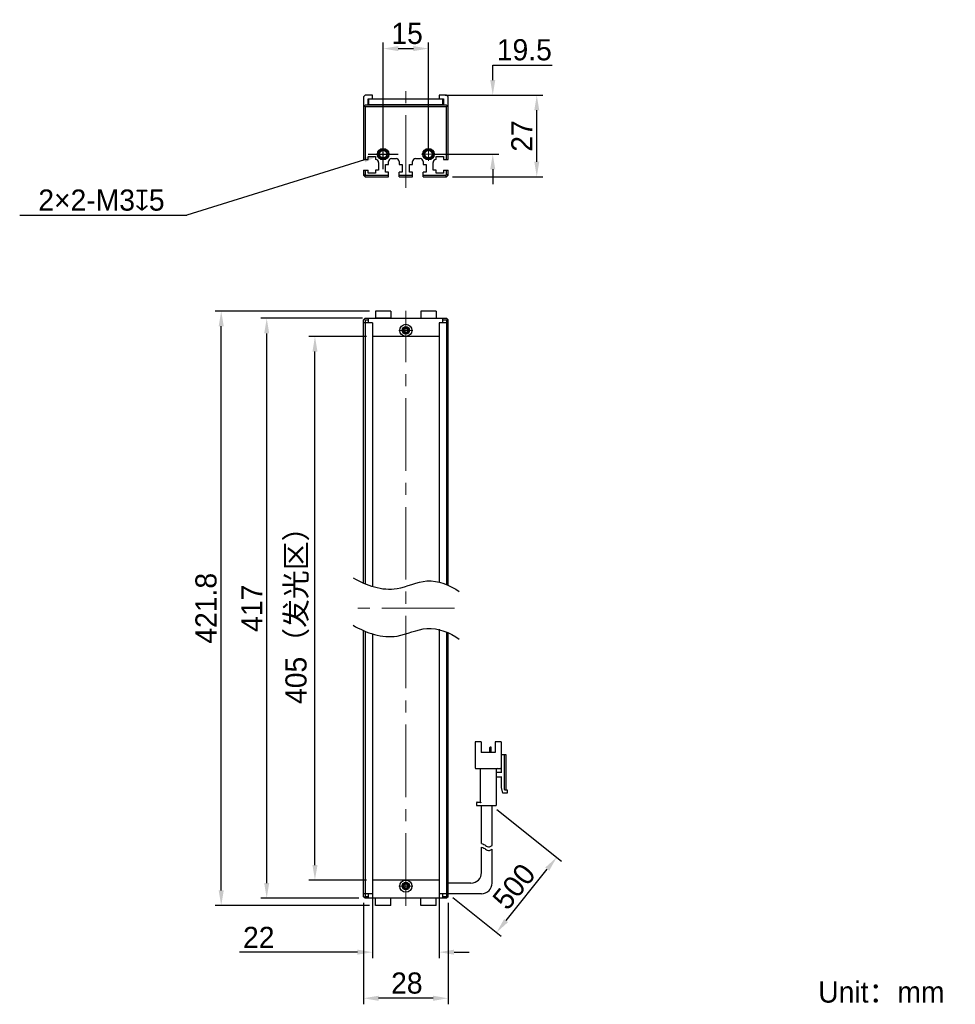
# Model space of a CAD drawing. Header units: millimetres. Extents: x 63 to 218, y 81 to 244.
import ezdxf

# ---------------------------------------------------------------- set-up
doc = ezdxf.new("R2010")
doc.units = ezdxf.units.MM
doc.header["$PDSIZE"] = -5
doc.linetypes.add('点画线', pattern=[18, 12, -2, 2, -2])
for name, color, linetype, lineweight in [('中心线层', 1, '点画线', 18), ('标注', 3, 'Continuous', 25), ('粗实线', 7, 'Continuous', 30), ('粗实线层', 7, 'Continuous', 35)]:
    doc.layers.add(name, color=color, linetype=linetype, lineweight=lineweight)
doc.styles.add('标准', font='txt', dxfattribs={"width": 0.667})
doc.dimstyles.new('CST Standard', dxfattribs={"dimtxt": 3.5, "dimasz": 2.5, "dimexe": 1, "dimexo": 1, "dimgap": 0.6, "dimtad": 1, "dimtoh": 1, "dimdsep": 46, "dimtxsty": 'Standard', "dimcen": -2.5, "dimdle": 5, "dimadec": 0, "dimazin": 2, "dimtfac": 1, "dimtofl": 0, "dimtmove": 0, "dimatfit": 0, "dimfxl": 1, "dimtolj": 1, "dimarcsym": 0})

# ---------------------------------------------------------------- blocks, each defined once
blk = doc.blocks.new('*X1')
at = {"layer": 'Defpoints', "color": 0}
for p in [(111.54, 191.95), (121.08, 191.95), (121.08, 101.95)]:
    blk.add_point(p, dxfattribs=at)
at = {"layer": '标注', "color": 0, "linetype": 'Continuous', "lineweight": -2, "ltscale": 3}
for p, q in [((120.08, 191.95), (110.54, 191.95)), ((120.08, 101.95), (110.54, 101.95))]:
    blk.add_line(p, q, dxfattribs=at)
at = {"layer": '标注', "color": 9, "linetype": 'Continuous', "lineweight": -2, "ltscale": 3}
blk.add_line((111.54, 104.45), (111.54, 189.45), dxfattribs=at)
at = {"layer": '标注', "color": 9}
for points in [[(111.96, 189.45), (111.13, 189.45), (111.54, 191.95)], [(111.13, 104.45), (111.96, 104.45), (111.54, 101.95)]]:
    blk.add_solid(points, dxfattribs=at)
at = {"layer": '标注', "color": 7, "insert": (108.63, 146.95), "char_height": 3.5, "attachment_point": 5, "rotation": 90}
blk.add_mtext('\\A1;{\\fFZLanTingHei-R-GBK|b0|i0|c134|p2;405（发光区）}', dxfattribs=at)
blk = doc.blocks.new('*X2')
at = {"layer": 'Defpoints', "color": 0}
for p in [(103.56, 194.95), (120.43, 194.95), (119.83, 98.95)]:
    blk.add_point(p, dxfattribs=at)
at = {"layer": '标注', "color": 0, "linetype": 'Continuous', "lineweight": -2, "ltscale": 3}
for p, q in [((119.43, 194.95), (102.56, 194.95)), ((118.83, 98.95), (102.56, 98.95))]:
    blk.add_line(p, q, dxfattribs=at)
at = {"layer": '标注', "color": 9, "linetype": 'Continuous', "lineweight": -2, "ltscale": 3}
blk.add_line((103.56, 101.45), (103.56, 192.45), dxfattribs=at)
at = {"layer": '标注', "color": 9}
for points in [[(103.97, 192.45), (103.14, 192.45), (103.56, 194.95)], [(103.14, 101.45), (103.97, 101.45), (103.56, 98.95)]]:
    blk.add_solid(points, dxfattribs=at)
at = {"layer": '标注', "color": 7, "insert": (101.1, 146.95), "char_height": 3.5, "attachment_point": 5, "rotation": 90}
blk.add_mtext('\\A1;{\\fFZLanTingHei-R-GBK|b0|i0|c134|p2;417}', dxfattribs=at)
blk = doc.blocks.new('*X3')
at = {"layer": 'Defpoints', "color": 0}
for p in [(121.08, 101.95), (132.08, 101.95), (121.08, 90.02)]:
    blk.add_point(p, dxfattribs=at)
at = {"layer": '标注', "color": 0, "linetype": 'Continuous', "lineweight": -2, "ltscale": 3}
for p, q in [((121.08, 100.95), (121.08, 89.02)), ((132.08, 100.95), (132.08, 89.02))]:
    blk.add_line(p, q, dxfattribs=at)
at = {"layer": '标注', "color": 9, "linetype": 'Continuous', "lineweight": -2, "ltscale": 3}
for p, q in [((118.58, 90.02), (99.03, 90.02)), ((134.58, 90.02), (137.08, 90.02))]:
    blk.add_line(p, q, dxfattribs=at)
at = {"layer": '标注', "color": 9}
for points in [[(118.58, 89.61), (118.58, 90.44), (121.08, 90.02)], [(134.58, 90.44), (134.58, 89.61), (132.08, 90.02)]]:
    blk.add_solid(points, dxfattribs=at)
at = {"layer": '标注', "color": 7, "insert": (102.24, 92.47), "char_height": 3.5, "attachment_point": 5}
blk.add_mtext('\\A1;\\A1;{\\fFZLanTingHei-R-GBK|b0|i0|c134|p2;22}', dxfattribs=at)
blk = doc.blocks.new('*X4')
at = {"layer": 'Defpoints', "color": 0}
for p in [(119.58, 99.2), (133.58, 99.2), (119.58, 82.39)]:
    blk.add_point(p, dxfattribs=at)
at = {"layer": '标注', "color": 0, "linetype": 'Continuous', "lineweight": -2, "ltscale": 3}
for p, q in [((119.58, 98.2), (119.58, 81.39)), ((133.58, 98.2), (133.58, 81.39))]:
    blk.add_line(p, q, dxfattribs=at)
at = {"layer": '标注', "color": 9, "linetype": 'Continuous', "lineweight": -2, "ltscale": 3}
blk.add_line((131.08, 82.39), (122.08, 82.39), dxfattribs=at)
at = {"layer": '标注', "color": 9}
for points in [[(122.08, 82.81), (122.08, 81.97), (119.58, 82.39)], [(131.08, 81.97), (131.08, 82.81), (133.58, 82.39)]]:
    blk.add_solid(points, dxfattribs=at)
at = {"layer": '标注', "color": 7, "insert": (126.75, 84.89), "char_height": 3.5, "attachment_point": 5}
blk.add_mtext('\\A1;\\A1;{\\fFZLanTingHei-R-GBK|b0|i0|c134|p2;28}', dxfattribs=at)
blk = doc.blocks.new('*X5')
at = {"layer": 'Defpoints', "color": 0}
for p in [(130.33, 239.6), (122.83, 222.13), (130.33, 222.13)]:
    blk.add_point(p, dxfattribs=at)
at = {"layer": '标注', "color": 0, "linetype": 'Continuous', "lineweight": -2, "ltscale": 3}
for p, q in [((122.83, 223.13), (122.83, 240.6)), ((130.33, 223.13), (130.33, 240.6))]:
    blk.add_line(p, q, dxfattribs=at)
at = {"layer": '标注', "color": 9, "linetype": 'Continuous', "lineweight": -2, "ltscale": 3}
blk.add_line((125.33, 239.6), (127.83, 239.6), dxfattribs=at)
at = {"layer": '标注', "color": 9}
for points in [[(125.33, 240.02), (125.33, 239.18), (122.83, 239.6)], [(127.83, 239.18), (127.83, 240.02), (130.33, 239.6)]]:
    blk.add_solid(points, dxfattribs=at)
at = {"layer": '标注', "color": 7, "insert": (126.79, 242.09), "char_height": 3.5, "attachment_point": 5}
blk.add_mtext('\\A1;\\A1;{\\fFZLanTingHei-R-GBK|b0|i0|c134|p2;15}', dxfattribs=at)
blk = doc.blocks.new('*X6')
at = {"layer": 'Defpoints', "color": 0}
for p in [(132.08, 231.88), (140.97, 231.88), (130.33, 222.13)]:
    blk.add_point(p, dxfattribs=at)
at = {"layer": '标注', "color": 9, "linetype": 'Continuous', "lineweight": -2, "ltscale": 3}
for p, q in [((140.97, 236.88), (150.82, 236.88)), ((140.97, 234.38), (140.97, 236.88)), ((140.97, 219.63), (140.97, 217.13))]:
    blk.add_line(p, q, dxfattribs=at)
at = {"layer": '标注', "color": 0, "linetype": 'Continuous', "lineweight": -2, "ltscale": 3}
for p, q in [((133.08, 231.88), (141.97, 231.88)), ((131.33, 222.13), (141.97, 222.13))]:
    blk.add_line(p, q, dxfattribs=at)
at = {"layer": '标注', "color": 9}
for points in [[(140.55, 234.38), (141.38, 234.38), (140.97, 231.88)], [(141.38, 219.63), (140.55, 219.63), (140.97, 222.13)]]:
    blk.add_solid(points, dxfattribs=at)
at = {"layer": '标注', "color": 7, "insert": (146.19, 239.38), "char_height": 3.5, "attachment_point": 5}
blk.add_mtext('\\A1;\\A1;{\\fFZLanTingHei-R-GBK|b0|i0|c134|p2;19.5}', dxfattribs=at)
blk = doc.blocks.new('*X7')
at = {"layer": 'Defpoints', "color": 0}
for p in [(96.03, 196.15), (121.58, 196.15), (121.58, 97.75)]:
    blk.add_point(p, dxfattribs=at)
at = {"layer": '标注', "color": 0, "linetype": 'Continuous', "lineweight": -2, "ltscale": 3}
for p, q in [((120.58, 196.15), (95.03, 196.15)), ((120.58, 97.75), (95.03, 97.75))]:
    blk.add_line(p, q, dxfattribs=at)
at = {"layer": '标注', "color": 9, "linetype": 'Continuous', "lineweight": -2, "ltscale": 3}
blk.add_line((96.03, 100.25), (96.03, 193.65), dxfattribs=at)
at = {"layer": '标注', "color": 9}
for points in [[(96.45, 193.65), (95.61, 193.65), (96.03, 196.15)], [(95.61, 100.25), (96.45, 100.25), (96.03, 97.75)]]:
    blk.add_solid(points, dxfattribs=at)
at = {"layer": '标注', "color": 7, "insert": (93.53, 146.95), "char_height": 3.5, "attachment_point": 5, "rotation": 90}
blk.add_mtext('\\A1;{\\fFZLanTingHei-R-GBK|b0|i0|c134|p2;421.8}', dxfattribs=at)
blk = doc.blocks.new('*X8')
at = {"layer": 'Defpoints', "color": 0}
for p in [(122.12, 221.91), (123.55, 222.36)]:
    blk.add_point(p, dxfattribs=at)
at = {"layer": '标注', "color": 0, "linetype": 'Continuous', "ltscale": 3}
for p, q in [((122.83, 219.63), (122.83, 224.63)), ((120.33, 222.13), (125.33, 222.13))]:
    blk.add_line(p, q, dxfattribs=at)
at = {"layer": '标注', "color": 9, "linetype": 'Continuous', "lineweight": -2, "ltscale": 3}
for p in [(119.73, 221.17), (62.68, 212.01)]:
    blk.add_line(p, (90.34, 212.01), dxfattribs=at)
at = {"layer": '标注', "color": 9}
blk.add_solid([(119.85, 220.77), (119.6, 221.56), (122.12, 221.91)], dxfattribs=at)
at = {"layer": '标注', "color": 7, "insert": (76.21, 214.5), "char_height": 3.5, "attachment_point": 5}
blk.add_mtext('\\A1;\\A1;{\\fFZLanTingHei-R-GBK|b0|i0|c134|p2;2×2-M3\\fGDT|b1|i0|c0|p2;x\\fFZLanTingHei-R-GBK|b0|i0|c134|p2;5\\P}', dxfattribs=at)
blk = doc.blocks.new('*X9')
at = {"layer": 'Defpoints', "color": 0}
for p in [(140.86, 114.29), (151.55, 105.73), (133.58, 99.7)]:
    blk.add_point(p, dxfattribs=at)
at = {"layer": '标注', "color": 0, "linetype": 'Continuous', "lineweight": -2, "ltscale": 3}
for p, q in [((141.64, 113.66), (152.33, 105.11)), ((134.36, 99.08), (142.38, 92.67))]:
    blk.add_line(p, q, dxfattribs=at)
at = {"layer": '标注', "color": 9, "linetype": 'Continuous', "lineweight": -2, "ltscale": 3}
blk.add_line((143.16, 95.24), (149.99, 103.78), dxfattribs=at)
at = {"layer": '标注', "color": 9}
for points in [[(150.32, 103.52), (149.67, 104.04), (151.55, 105.73)], [(142.84, 95.5), (143.49, 94.98), (141.6, 93.29)]]:
    blk.add_solid(points, dxfattribs=at)
at = {"layer": '标注', "color": 7, "insert": (144.49, 100.89), "char_height": 3.5, "attachment_point": 5, "rotation": 51.3402}
blk.add_mtext('\\A1;{\\fFZLanTingHei-R-GBK|b0|i0|c134|p2;500}', dxfattribs=at)
blk = doc.blocks.new('*X10')
at = {"layer": 'Defpoints', "color": 0}
for p in [(133.33, 231.88), (148.25, 231.88), (133.33, 218.38)]:
    blk.add_point(p, dxfattribs=at)
at = {"layer": '标注', "color": 0, "linetype": 'Continuous', "lineweight": -2, "ltscale": 3}
for p, q in [((134.33, 231.88), (149.25, 231.88)), ((134.33, 218.38), (149.25, 218.38))]:
    blk.add_line(p, q, dxfattribs=at)
at = {"layer": '标注', "color": 9, "linetype": 'Continuous', "lineweight": -2, "ltscale": 3}
blk.add_line((148.25, 220.88), (148.25, 229.38), dxfattribs=at)
at = {"layer": '标注', "color": 9}
for points in [[(148.67, 229.38), (147.84, 229.38), (148.25, 231.88)], [(147.84, 220.88), (148.67, 220.88), (148.25, 218.38)]]:
    blk.add_solid(points, dxfattribs=at)
at = {"layer": '标注', "color": 7, "insert": (145.78, 225.13), "char_height": 3.5, "attachment_point": 5, "rotation": 90}
blk.add_mtext('\\A1;\\A1;{\\fFZLanTingHei-R-GBK|b0|i0|c134|p2;27}', dxfattribs=at)

msp = doc.modelspace()

# ---------------------------------------------------------------- linework, layer by layer
at = {"layer": '中心线层', "color": 0}
for p, q in [((126.5813, 216.5609), (126.5813, 233.7789)), ((123.9726, 222.1331), (121.6901, 222.1331)), ((123.9726, 222.1331), (122.1063, 222.1331)), ((122.8313, 220.9919), (122.8313, 223.2744)), ((131.4726, 222.1331), (129.1901, 222.1331)), ((131.4726, 222.1331), (129.6063, 222.1331)), ((130.3313, 220.9919), (130.3313, 223.2744)), ((126.5813, 97.7044), (126.5813, 196.2044)), ((126.5813, 194.0957), (126.5813, 192.2294)), ((126.5813, 194.0957), (126.5813, 191.8131)), ((127.7226, 192.9544), (125.4401, 192.9544)), ((134.6115, 146.9544), (118.5512, 146.9544)), ((126.5813, 102.0957), (126.5813, 100.2294)), ((126.5813, 102.0957), (126.5813, 99.8131)), ((127.7226, 100.9544), (125.4401, 100.9544))]:
    msp.add_line(p, q, dxfattribs=at)
at = {"layer": '粗实线', "color": 0, "ltscale": 3}
for p, q in [((119.8313, 231.8831), (119.5813, 231.6331)), ((119.5813, 231.6331), (119.5813, 221.2331)), ((121.0813, 231.8831), (119.8313, 231.8831)), ((121.0813, 231.2831), (121.0813, 231.8831)), ((132.0813, 231.8831), (132.0813, 231.2831)), ((133.3313, 231.8831), (132.0813, 231.8831)), ((133.5813, 231.6331), (133.3313, 231.8831)), ((133.5813, 221.2331), (133.5813, 231.6331)), ((119.8313, 230.2318), (119.5813, 229.9818)), ((119.8313, 229.9818), (119.7063, 230.1068)), ((133.3313, 230.2318), (119.8313, 230.2318)), ((119.8313, 229.9818), (119.8313, 221.2331)), ((133.3313, 229.9818), (119.8313, 229.9818)), ((120.3313, 230.2318), (120.3313, 231.2831)), ((120.3313, 231.2831), (132.8313, 231.2831)), ((121.0813, 230.2819), (120.3313, 230.2818)), ((120.4313, 231.2831), (120.4313, 230.3318)), ((120.4313, 230.3318), (132.7313, 230.3328)), ((121.0813, 230.2319), (121.0813, 230.2819)), ((132.0813, 230.2819), (132.8313, 230.2818)), ((132.0813, 230.2318), (132.0813, 230.2819)), ((132.7313, 230.3328), (132.7313, 231.2831)), ((132.8313, 231.2831), (132.8313, 230.2318)), ((133.5813, 229.9818), (133.3313, 230.2318)), ((133.4563, 230.1068), (133.3313, 229.9818)), ((133.3313, 221.2331), (133.3313, 229.9818)), ((120.3313, 221.2331), (120.3313, 221.7331)), ((120.3313, 221.7331), (121.5813, 221.7331)), ((121.5813, 221.7331), (121.5813, 221.2331)), ((131.5813, 221.7331), (132.8313, 221.7331)), ((131.5813, 221.2331), (131.5813, 221.7331)), ((132.8313, 221.7331), (132.8313, 221.2331)), ((119.5813, 221.2331), (120.3313, 221.2331)), ((122.0813, 220.7331), (122.0813, 219.4831)), ((123.2063, 220.4331), (123.7063, 220.4331)), ((123.2063, 219.1331), (123.2063, 220.4331)), ((123.7063, 220.4331), (123.7063, 220.8831)), ((124.2063, 221.3831), (124.9563, 221.3831)), ((125.4563, 220.8831), (125.4563, 220.4331)), ((125.4563, 220.4331), (125.9563, 220.4331)), ((125.9563, 220.4331), (125.9563, 219.1331)), ((127.2063, 220.4331), (127.7063, 220.4331)), ((127.2063, 219.1331), (127.2063, 220.4331)), ((127.7063, 220.4331), (127.7063, 220.8831)), ((128.2063, 221.3831), (128.9563, 221.3831)), ((129.4563, 220.8831), (129.4563, 220.4331)), ((129.4563, 220.4331), (129.9563, 220.4331)), ((129.9563, 220.4331), (129.9563, 219.1331)), ((131.0813, 219.4831), (131.0813, 220.7331)), ((132.8313, 221.2331), (133.5813, 221.2331)), ((119.5813, 219.4831), (119.5813, 218.6331)), ((119.5813, 219.4831), (120.3313, 219.4831)), ((119.5813, 218.6331), (119.8313, 218.7367)), ((119.5813, 218.6331), (119.8313, 218.3831)), ((119.8313, 219.4831), (119.8313, 218.7367)), ((119.8313, 218.7367), (119.9349, 218.6331)), ((119.8313, 218.3831), (119.9349, 218.6331)), ((119.9349, 218.6331), (123.7063, 218.6331)), ((120.3313, 218.9831), (120.3313, 219.4831)), ((121.5813, 218.9831), (120.3313, 218.9831)), ((122.0813, 219.4831), (121.5813, 219.4831)), ((121.5813, 219.4831), (121.5813, 218.9831)), ((123.7063, 219.1331), (123.2063, 219.1331)), ((123.7063, 218.3831), (123.7063, 219.1331)), ((125.9563, 219.1331), (125.4563, 219.1331)), ((125.4563, 218.3831), (125.4563, 219.1331)), ((125.4563, 218.6331), (127.7063, 218.6331)), ((127.7063, 219.1331), (127.2063, 219.1331)), ((127.7063, 218.3831), (127.7063, 219.1331)), ((129.9563, 219.1331), (129.4563, 219.1331)), ((129.4563, 218.3831), (129.4563, 219.1331)), ((129.4563, 218.6331), (133.2278, 218.6331)), ((131.5813, 219.4831), (131.0813, 219.4831)), ((131.5813, 218.9831), (131.5813, 219.4831)), ((132.8313, 218.9831), (131.5813, 218.9831)), ((132.8313, 219.4831), (133.5813, 219.4831)), ((132.8313, 219.4831), (132.8313, 218.9831)), ((133.2278, 218.6331), (133.3313, 218.7367)), ((133.3313, 218.3831), (133.2278, 218.6331)), ((133.3313, 218.7367), (133.3313, 219.4831)), ((133.5813, 218.6331), (133.3313, 218.7367)), ((133.3313, 218.3831), (133.5813, 218.6331)), ((133.5813, 218.6331), (133.5813, 219.4831)), ((119.8313, 218.3831), (123.7063, 218.3831)), ((125.4563, 218.3831), (127.7063, 218.3831)), ((129.4563, 218.3831), (133.3313, 218.3831)), ((121.5813, 196.1544), (121.5813, 194.9544)), ((124.0813, 196.1544), (121.5813, 196.1544)), ((124.0813, 196.1544), (124.0813, 194.9544)), ((129.0813, 196.1544), (129.0813, 194.9544)), ((131.5813, 196.1544), (129.0813, 196.1544)), ((131.5813, 196.1544), (131.5813, 194.9544)), ((119.5813, 194.7044), (119.8313, 194.9544)), ((119.5813, 151.093), (119.5813, 194.7044)), ((121.0813, 194.2044), (119.5813, 194.2044)), ((119.7063, 194.8294), (119.8313, 194.7044)), ((119.8313, 194.9544), (133.3313, 194.9544)), ((119.8313, 194.7044), (120.4313, 194.7044)), ((119.8313, 194.7044), (119.8313, 150.9814)), ((120.4313, 194.2044), (120.4313, 194.9544)), ((121.0813, 194.2044), (121.0813, 150.503)), ((124.0813, 194.9544), (121.5813, 194.9544)), ((133.5813, 194.2044), (132.0813, 194.2044)), ((132.0813, 194.2044), (132.0813, 151.3552)), ((132.7313, 194.2044), (132.7313, 194.9544)), ((132.7313, 194.7044), (133.3313, 194.7044)), ((133.5813, 194.7044), (133.3313, 194.9544)), ((133.3313, 194.7044), (133.4563, 194.8294)), ((133.3313, 194.7044), (133.3313, 150.9073)), ((133.5813, 150.7933), (133.5813, 194.7044)), ((132.0813, 191.9544), (121.0813, 191.9544)), ((132.0813, 143.4911), (132.0813, 99.7044)), ((119.5813, 99.2044), (119.5813, 143.2289)), ((119.8313, 143.1172), (119.8313, 99.2044)), ((121.0813, 142.6389), (121.0813, 99.7044)), ((133.3313, 143.0431), (133.3314, 99.2044)), ((133.5813, 99.2044), (133.5813, 142.9292)), ((139.0506, 124.8461), (138.059, 124.8461)), ((138.059, 124.8461), (138.059, 120.5294)), ((139.0506, 124.8461), (139.0506, 123.0961)), ((140.5086, 123.0961), (140.5086, 123.9011)), ((140.6548, 123.9594), (140.5669, 123.9594)), ((140.7131, 123.0961), (140.7131, 123.9011)), ((142.3756, 124.8461), (141.384, 124.8461)), ((141.384, 124.8461), (141.384, 123.0961)), ((142.3756, 124.8461), (142.3756, 120.5294)), ((141.384, 123.0961), (139.0506, 123.0961)), ((142.3756, 122.7461), (143.134, 122.7461)), ((142.434, 119.7127), (142.434, 122.7461)), ((142.8423, 122.7461), (142.8423, 117.0294)), ((143.134, 122.7461), (143.134, 116.9127)), ((142.434, 122.0461), (142.3756, 122.0461)), ((138.1756, 120.4127), (142.259, 120.4127)), ((138.8756, 120.2961), (138.8756, 114.8711)), ((141.559, 120.2961), (141.559, 114.2877)), ((141.6756, 119.8294), (142.434, 119.8294)), ((142.434, 119.0127), (141.6756, 119.0127)), ((142.434, 117.2627), (142.434, 119.1294)), ((142.609, 116.3294), (142.434, 117.2627)), ((143.3673, 116.3294), (142.609, 116.3294)), ((142.959, 116.9127), (143.3673, 116.9127)), ((143.3673, 116.9127), (143.3673, 116.3294)), ((138.2923, 114.7544), (138.2923, 114.2877)), ((138.2923, 114.2877), (141.559, 114.2877)), ((138.409, 114.8711), (138.8756, 114.8711)), ((139.109, 108.0105), (139.109, 114.2877)), ((140.859, 107.6913), (140.859, 114.2877)), ((139.109, 103.2044), (139.109, 107.4119)), ((140.859, 101.4544), (140.859, 107.0927)), ((132.0813, 101.9544), (121.0813, 101.9544)), ((137.359, 101.4544), (133.5813, 101.4544)), ((121.0813, 99.7044), (119.5813, 99.7044)), ((120.4313, 98.9544), (120.4313, 99.7044)), ((133.5813, 99.7044), (132.0813, 99.7044)), ((132.7313, 98.9544), (132.7313, 99.7044)), ((139.109, 99.7044), (133.5813, 99.7044)), ((119.8313, 98.9544), (119.5813, 99.2044)), ((119.8313, 99.2044), (119.7063, 99.0794)), ((120.4313, 99.2044), (119.8313, 99.2044)), ((133.3313, 98.9544), (119.8313, 98.9544)), ((121.5813, 97.7544), (121.5813, 98.9544)), ((124.0813, 97.7544), (124.0813, 98.9544)), ((129.0813, 97.7544), (129.0813, 98.9544)), ((131.5813, 97.7544), (131.5813, 98.9544)), ((133.3314, 99.2044), (132.7313, 99.2044)), ((133.5813, 99.2044), (133.3313, 98.9544)), ((133.4563, 99.0794), (133.3314, 99.2044)), ((124.0813, 97.7544), (121.5813, 97.7544)), ((131.5813, 97.7544), (129.0813, 97.7544))]:
    msp.add_line(p, q, dxfattribs=at)
for centre, radius in [((122.8313, 222.1331), 0.95), ((122.8313, 222.1331), 0.8), ((122.8313, 222.1331), 0.625), ((130.3313, 222.1331), 0.95), ((130.3313, 222.1331), 0.8), ((130.3313, 222.1331), 0.625), ((126.5815, 192.9544), 1), ((126.5812, 192.9544), 0.625), ((126.5813, 192.9544), 0.4), ((126.5811, 100.9544), 1), ((126.5814, 100.9544), 0.625), ((126.5813, 100.9544), 0.4)]:
    msp.add_circle(centre, radius, dxfattribs=at)
for centre, radius, start, end in [((122.8313, 222.1331), 0.75, 255, 195), ((130.3313, 222.1331), 0.75, 255, 195), ((121.5813, 220.7331), 0.5, 360, 90), ((124.2063, 220.8831), 0.5, 90, 180), ((124.9563, 220.8831), 0.5, 0, 90), ((128.2063, 220.8831), 0.5, 90, 180), ((128.9563, 220.8831), 0.5, 0, 90), ((131.5813, 220.7331), 0.5, 90, 180), ((126.5813, 192.9544), 0.5, 165, 105), ((126.5815, 192.9544), 0.3667, 25.932154, 154.217671), ((126.5815, 192.9544), 0.3667, 205.782329, 334.067846), ((140.5669, 123.9011), 0.0583, 90, 180), ((140.6548, 123.9011), 0.0583, 0, 90), ((138.1756, 120.5294), 0.1167, 180, 270), ((138.759, 120.2961), 0.1167, 0, 90), ((141.6756, 120.2961), 0.1167, 90, 180), ((141.6756, 119.9461), 0.1167, 180, 270), ((141.6756, 118.8961), 0.1167, 90, 180), ((142.259, 120.5294), 0.1167, 270, 0), ((142.959, 117.0294), 0.1167, 180, 270), ((138.409, 114.7544), 0.1167, 90, 180), ((137.359, 103.2044), 1.75, 270, 0), ((126.5813, 100.9544), 0.5, 345, 285), ((126.5811, 100.9544), 0.3667, 25.782329, 154.067846), ((139.109, 101.4544), 1.75, 270, 0), ((126.5811, 100.9544), 0.3667, 205.932154, 334.217671)]:
    msp.add_arc(centre, radius, start, end, dxfattribs=at)
for points, knots in [([(126.2513, 193.1139), (126.2394, 193.0893), (126.2234, 193.0364), (126.2184, 192.9817), (126.2184, 192.9544)], [0, 0, 0, 0, 528.65130255, 1057.80902947, 1057.80902947, 1057.80902947, 1057.80902947]), ([(126.2184, 192.9544), (126.2184, 192.9271), (126.2234, 192.8724), (126.2394, 192.8195), (126.2513, 192.7949)], [0, 0, 0, 0, 528.75351924, 1057.00857586, 1057.00857586, 1057.00857586, 1057.00857586]), ([(126.9445, 192.9544), (126.9445, 192.9819), (126.9395, 193.0369), (126.9233, 193.0901), (126.9113, 193.1148)], [0, 0, 0, 0, 529.60295175, 1058.69549646, 1058.69549646, 1058.69549646, 1058.69549646]), ([(126.9113, 192.7941), (126.9233, 192.8187), (126.9395, 192.8719), (126.9445, 192.9269), (126.9445, 192.9544)], [0, 0, 0, 0, 528.68769156, 1057.89333595, 1057.89333595, 1057.89333595, 1057.89333595]), ([(117.8519, 151.9972), (120.009, 150.7332), (124.4743, 149.1833), (130.15, 152.3425), (133.879, 150.7872), (135.4305, 149.7198)], [0, 0, 0, 0, 477.57333329, 801.37099445, 1161.1096743, 1161.1096743, 1161.1096743, 1161.1096743]), ([(117.8519, 144.1331), (120.009, 142.8691), (124.4743, 141.3192), (130.15, 144.4784), (133.879, 142.9231), (135.4305, 141.8557)], [0, 0, 0, 0, 462.18141896, 775.54326741, 1123.68777614, 1123.68777614, 1123.68777614, 1123.68777614]), ([(138.8756, 114.8711), (138.8772, 114.8695), (138.8826, 114.8641), (138.8935, 114.8532), (138.9093, 114.8374), (138.9282, 114.8185), (138.949, 114.7977), (138.9705, 114.7762), (138.9851, 114.7616), (138.9923, 114.7544)], [0, 0, 0, 0, 93.68378931, 331.94951661, 663.19798507, 1053.88717226, 1480.60174576, 1923.69639655, 2363.66661806, 2363.66661806, 2363.66661806, 2363.66661806]), ([(139.109, 108.0105), (139.2481, 107.9891), (139.5684, 107.8728), (140.1192, 107.3162), (140.5795, 107.4919), (140.859, 107.6913)], [0, 0, 0, 0, 254.74879931, 600.18764681, 1106.97261462, 1106.97261462, 1106.97261462, 1106.97261462]), ([(139.109, 107.4119), (139.2481, 107.3905), (139.5684, 107.2742), (140.1192, 106.7177), (140.5795, 106.8934), (140.859, 107.0927)], [0, 0, 0, 0, 254.4347869, 599.44783422, 1105.60812089, 1105.60812089, 1105.60812089, 1105.60812089]), ([(126.2513, 101.1148), (126.2393, 101.0901), (126.2231, 101.0369), (126.2181, 100.9819), (126.2181, 100.9544)], [0, 0, 0, 0, 360.59234741, 721.53796543, 721.53796543, 721.53796543, 721.53796543]), ([(126.9442, 100.9544), (126.9442, 100.9817), (126.9393, 101.0364), (126.9232, 101.0893), (126.9113, 101.1139)], [0, 0, 0, 0, 362.44725409, 724.55282457, 724.55282457, 724.55282457, 724.55282457]), ([(126.2181, 100.9544), (126.2181, 100.9269), (126.2231, 100.8719), (126.2393, 100.8187), (126.2513, 100.7941)], [0, 0, 0, 0, 360.76219674, 721.17670741, 721.17670741, 721.17670741, 721.17670741]), ([(126.9113, 100.7949), (126.9232, 100.8195), (126.9393, 100.8724), (126.9442, 100.9271), (126.9442, 100.9544)], [0, 0, 0, 0, 361.9257883, 724.19828537, 724.19828537, 724.19828537, 724.19828537])]:
    msp.add_open_spline(points, degree=3, knots=knots, dxfattribs=at)

# ---------------------------------------------------------------- texts
at = {"layer": '粗实线层', "color": 0, "insert": (194.8351, 85.1719), "char_height": 3.5, "width": 42.992139, "attachment_point": 1, "style": '标准'}
msp.add_mtext('{\\W1;\\fFZLanTingHei-R-GBK|b0|i0|c134|p2;Unit：mm}', dxfattribs=at)

# ---------------------------------------------------------------- dimensions: what is measured, and where the dimension line sits
at = {"layer": '标注', "color": 0, "ltscale": 3}
for base, p1, p2, override, picture, middle in [((130.3313, 239.5992), (122.8313, 222.1331), (130.3313, 222.1331), {"dimlfac": 2, "dimtxsty": 'Standard', "dimsah": 1, "dimclrd": 9, "dimclrt": 7, "dimtzin": 8}, '*X5', (126.7894, 239.5992)), ((121.0813, 90.0234), (132.0813, 101.9544), (121.0813, 101.9544), {"dimlfac": 2, "dimtxsty": 'Standard', "dimsah": 1, "dimclrd": 9, "dimclrt": 7}, '*X3', (102.2407, 90.0234)), ((119.5813, 82.3917), (133.5813, 99.2044), (119.5813, 99.2044), {"dimlfac": 2, "dimtxsty": 'Standard', "dimsah": 1, "dimclrd": 9, "dimclrt": 7, "dimtzin": 8}, '*X4', (126.7537, 82.3917))]:
    dim = msp.add_linear_dim(base=base, p1=p1, p2=p2, text='\\A1;{\\fFZLanTingHei-R-GBK|b0|i0|c134|p2;<>}', dimstyle='CST Standard', override=override, dxfattribs=at)
    dim.commit()
    dim.dimension.update_dxf_attribs({"geometry": picture, "text_midpoint": middle, "dimtype": 160})
for base, p1, p2, text, override, picture, middle in [((140.9665, 231.8831), (130.3313, 222.1331), (132.0813, 231.8831), '\\A1;{\\fFZLanTingHei-R-GBK|b0|i0|c134|p2;<>}', {"dimlfac": 2, "dimtxsty": 'Standard', "dimsah": 1, "dimclrd": 9, "dimclrt": 7, "dimtzin": 8}, '*X6', (146.1934, 239.3797)), ((148.2523, 231.8831), (133.3313, 218.3831), (133.3313, 231.8831), '\\A1;{\\fFZLanTingHei-R-GBK|b0|i0|c134|p2;<>}', {"dimlfac": 2, "dimtxsty": 'Standard', "dimsah": 1, "dimclrd": 9, "dimclrt": 7, "dimtzin": 8}, '*X10', (145.7832, 225.1331)), ((96.031, 196.1544), (121.5813, 97.7544), (121.5813, 196.1544), '{\\fFZLanTingHei-R-GBK|b0|i0|c134|p2;421.8}', {"dimlfac": 2, "dimtxsty": 'Standard', "dimsah": 1, "dimclrd": 9, "dimclrt": 7}, '*X7', (93.5344, 146.9544)), ((103.5571, 194.9544), (119.8313, 98.9544), (120.4313, 194.9544), '{\\fFZLanTingHei-R-GBK|b0|i0|c134|p2;417}', {"dimlfac": 2, "dimtxsty": 'Standard', "dimsah": 1, "dimclrd": 9, "dimclrt": 7}, '*X2', (101.0971, 146.9544)), ((111.5435, 191.9544), (121.0813, 101.9544), (121.0813, 191.9544), '{\\fFZLanTingHei-R-GBK|b0|i0|c134|p2;405（发光区）}', {"dimlfac": 2, "dimtxsty": 'Standard', "dimsah": 1, "dimclrd": 9, "dimclrt": 7}, '*X1', (108.6254, 146.9544))]:
    dim = msp.add_linear_dim(base=base, p1=p1, p2=p2, angle=90, text=text, dimstyle='CST Standard', override=override, dxfattribs=at)
    dim.commit()
    dim.dimension.update_dxf_attribs({"geometry": picture, "text_midpoint": middle})
dim = msp.add_diameter_dim_2p(p1=(123.5474, 222.3563), p2=(122.1153, 221.91), text='\\A1;{\\fFZLanTingHei-R-GBK|b0|i0|c134|p2;2×2-M3\\fGDT|b1|i0|c0|p2;x\\fFZLanTingHei-R-GBK|b0|i0|c134|p2;5\\P}', dimstyle='CST Standard', override={"dimlfac": 2, "dimpost": '2×2-M<>{\\fcxgdtshp;b}5\\X(此处端板螺丝可根据需要拆装)', "dimtxsty": 'Standard', "dimsah": 1, "dimclrd": 9, "dimclrt": 7, "dimtzin": 8}, dxfattribs=at)
dim.commit()
dim.dimension.update_dxf_attribs({"geometry": '*X8', "text_midpoint": (76.2088, 212.0064), "dimtype": 163})
dim = msp.add_linear_dim(base=(151.5533, 105.7323), p1=(133.5813, 99.7044), p2=(140.859, 114.2877), angle=51.340192, text='{\\fFZLanTingHei-R-GBK|b0|i0|c134|p2;500}', dimstyle='CST Standard', override={"dimlfac": 2, "dimtxsty": 'Standard', "dimsah": 1, "dimclrd": 9, "dimclrt": 7}, dxfattribs=at)
dim.commit()
dim.dimension.update_dxf_attribs({"geometry": '*X9', "text_midpoint": (146.4326, 99.3314), "dimtype": 160})

doc.saveas('drawing.dxf')
